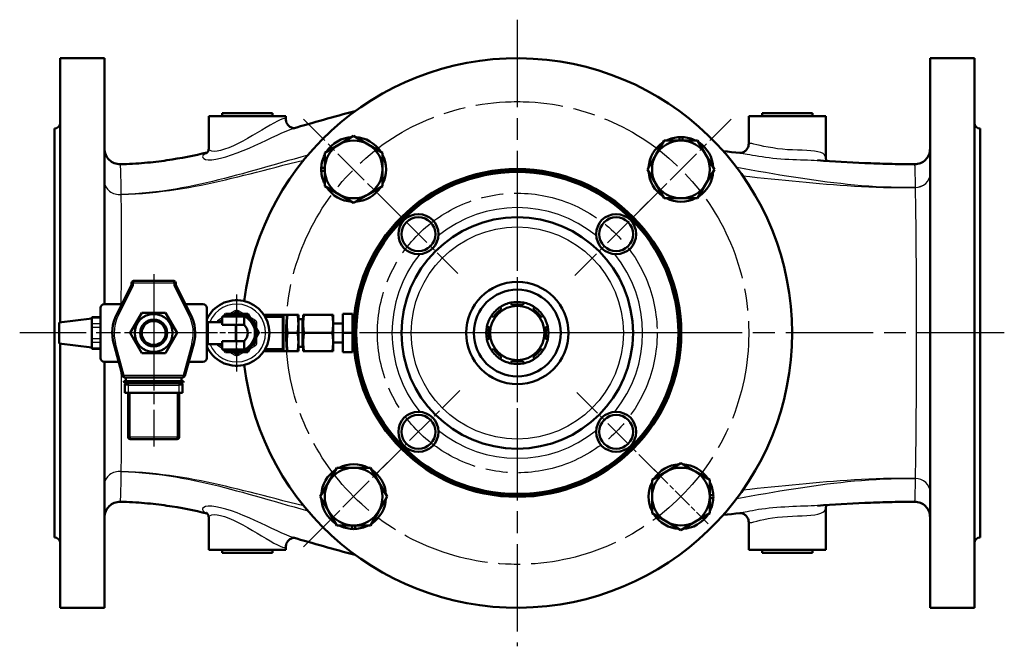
# Model space of a CAD drawing. Header units: millimetres. Extents: x 139 to 1392, y 477 to 1864.
# Tile 1 of 12: x 280 to 791, y 477 to 802. Entities that reach past the tile are written whole.
import ezdxf

# ---------------------------------------------------------------- set-up
doc = ezdxf.new("R2010")
doc.units = ezdxf.units.MM
doc.header["$LTSCALE"] = 8
doc.linetypes.add('CHAIN', pattern=[0.3543, 0.2362, -0.0295, 0.0591, -0.0295])
for name, color, linetype, lineweight in [('Gewinde(DIN)', 3, 'Continuous', 25), ('Mittellinie(DIN)', 4, 'CHAIN', 25), ('Mittelpunktmarkierung(DIN)', 4, 'CHAIN', 25), ('Sichtbare Kanten(DIN)', 7, 'Continuous', 50), ('Sichtbare tangentiale Kanten(DIN)', 3, 'Continuous', 25)]:
    doc.layers.add(name, color=color, linetype=linetype, lineweight=lineweight)

msp = doc.modelspace()

# ---------------------------------------------------------------- linework, layer by layer
at = {"layer": 'Gewinde(DIN)'}
msp.add_arc((349.94, 639.28), 7, 50, 320, dxfattribs=at)
at = {"layer": 'Mittellinie(DIN)', "linetype": 'CHAIN', "ltscale": 12.426625}
msp.add_line((349.94, 669.86), (349.94, 580.4), dxfattribs=at)
at = {"layer": 'Mittellinie(DIN)', "linetype": 'CHAIN', "ltscale": 23.990969}
for radius in [120, 72.5]:
    msp.add_circle((538.47, 639.28), radius, dxfattribs=at)
at = {"layer": 'Mittelpunktmarkierung(DIN)', "linetype": 'CHAIN', "ltscale": 23.990969}
for p, q in [((538.47, 801.78), (538.47, 476.78)), ((538.47, 719.28), (538.47, 559.28)), ((790.98, 639.28), (280.47, 639.28)), ((618.47, 639.28), (458.47, 639.28))]:
    msp.add_line(p, q, dxfattribs=at)
at = {"layer": 'Mittelpunktmarkierung(DIN)', "linetype": 'CHAIN', "ltscale": 10.223008}
for p, q in [((479.64, 698.11), (427.59, 750.15)), ((597.3, 698.11), (649.34, 750.15)), ((427.59, 528.4), (479.64, 580.44))]:
    msp.add_line(p, q, dxfattribs=at)
at = {"layer": 'Mittelpunktmarkierung(DIN)', "linetype": 'CHAIN', "ltscale": 8.000593}
for p, q in [((507.57, 670.18), (466.84, 710.91)), ((569.37, 608.38), (610.1, 567.65))]:
    msp.add_line(p, q, dxfattribs=at)
at = {"layer": 'Mittelpunktmarkierung(DIN)', "linetype": 'CHAIN', "ltscale": 8.445076}
for p, q in [((568.24, 669.05), (611.23, 712.04)), ((465.71, 566.51), (508.7, 609.51))]:
    msp.add_line(p, q, dxfattribs=at)
at = {"layer": 'Mittelpunktmarkierung(DIN)', "linetype": 'CHAIN', "ltscale": 8.283952}
for p, q in [((349.94, 669.1), (349.94, 609.46)), ((379.76, 639.28), (320.12, 639.28))]:
    msp.add_line(p, q, dxfattribs=at)
at = {"layer": 'Mittelpunktmarkierung(DIN)', "linetype": 'CHAIN', "ltscale": 5.555937}
for p, q in [((392.97, 659.28), (392.97, 619.28)), ((609.18, 568.57), (637.46, 540.28))]:
    msp.add_line(p, q, dxfattribs=at)
at = {"layer": 'Mittelpunktmarkierung(DIN)', "linetype": 'CHAIN', "ltscale": 6.350798}
msp.add_line((418.7, 639.28), (372.97, 639.28), dxfattribs=at)
at = {"layer": 'Sichtbare Kanten(DIN)'}
for p, q in [((301.47, 644.84), (301.47, 781.78)), ((301.47, 781.78), (324.47, 781.78)), ((324.47, 654.28), (324.47, 781.78)), ((752.47, 496.78), (752.47, 781.78)), ((752.47, 781.78), (775.47, 781.78)), ((775.47, 496.78), (775.47, 781.78)), ((378.47, 751.78), (418.47, 751.78)), ((378.47, 735.16), (378.47, 751.78)), ((385.47, 753.28), (411.47, 753.28)), ((385.47, 753.28), (385.47, 751.78)), ((411.47, 753.28), (411.47, 751.78)), ((418.47, 750.18), (418.47, 751.78)), ((658.47, 751.78), (698.47, 751.78)), ((658.47, 737.44), (658.47, 751.78)), ((665.47, 753.28), (691.47, 753.28)), ((665.47, 753.28), (665.47, 751.78)), ((691.47, 753.28), (691.47, 751.78)), ((698.47, 730.04), (698.47, 751.78)), ((298.47, 533.28), (298.47, 745.28)), ((446.12, 737.12), (453.62, 741.45)), ((453.62, 741.45), (461.12, 737.12)), ((622.52, 739.13), (622.52, 740.91)), ((624.12, 740.91), (624.12, 739.13)), ((778.47, 533.28), (778.47, 745.28)), ((438.62, 732.79), (446.12, 737.12)), ((461.12, 737.12), (468.62, 732.79)), ((610.33, 731.63), (614.66, 739.13)), ((614.66, 739.13), (623.32, 739.13)), ((623.32, 739.13), (631.98, 739.13)), ((631.98, 739.13), (636.31, 731.63)), ((438.62, 724.13), (438.62, 732.79)), ((468.62, 732.79), (468.62, 724.13)), ((606, 724.13), (610.33, 731.63)), ((636.31, 731.63), (640.64, 724.13)), ((436.83, 724.93), (438.62, 724.93)), ((438.62, 723.33), (436.83, 723.33)), ((438.62, 715.47), (438.62, 724.13)), ((468.62, 724.13), (468.62, 715.47)), ((610.33, 716.63), (606, 724.13)), ((640.64, 724.13), (636.31, 716.63)), ((446.12, 711.14), (438.62, 715.47)), ((468.62, 715.47), (461.12, 711.14)), ((614.66, 709.13), (610.33, 716.63)), ((636.31, 716.63), (631.98, 709.13)), ((453.62, 706.81), (446.12, 711.14)), ((461.12, 711.14), (453.62, 706.81)), ((623.32, 709.13), (614.66, 709.13)), ((631.98, 709.13), (623.32, 709.13)), ((338.42, 664.06), (330.77, 649.01)), ((338.52, 665.28), (338.52, 664.52)), ((360.36, 666.28), (339.52, 666.28)), ((361.36, 664.52), (361.36, 665.28)), ((369.11, 649.01), (361.47, 664.06)), ((324.44, 654.28), (333.45, 654.28)), ((366.44, 654.28), (375.44, 654.28)), ((535.47, 653.82), (535.22, 655.04)), ((541.72, 655.04), (541.47, 653.82)), ((322.44, 626.28), (322.44, 652.28)), ((337.82, 639.28), (343.88, 649.78)), ((343.88, 649.78), (356, 649.78)), ((356, 649.78), (362.07, 639.28)), ((377.44, 652.28), (377.44, 626.28)), ((387.22, 649.24), (386.38, 647.78)), ((387.49, 648.78), (386.91, 647.78)), ((398.72, 649.24), (387.22, 649.24)), ((392.97, 648.78), (387.49, 648.78)), ((391.22, 649.24), (392.47, 649.96)), ((398.46, 648.78), (392.97, 648.78)), ((393.47, 649.96), (394.72, 649.24)), ((401.2, 644.03), (398.46, 648.78)), ((404.47, 639.28), (398.72, 649.24)), ((407.07, 648.78), (416.97, 648.78)), ((416.97, 647.64), (416.97, 648.78)), ((418.97, 648.78), (417.54, 648.78)), ((419.36, 648.78), (418.97, 648.78)), ((418.97, 629.78), (418.97, 648.78)), ((418.97, 648.78), (418.97, 648.78)), ((419.36, 648.78), (424.57, 648.78)), ((424.97, 648.78), (424.57, 648.78)), ((424.97, 629.78), (424.97, 648.78)), ((424.97, 648.78), (424.97, 648.78)), ((427.47, 644.14), (427.47, 648.78)), ((427.86, 648.78), (427.47, 648.78)), ((442.57, 648.78), (427.86, 648.78)), ((442.97, 648.78), (442.57, 648.78)), ((442.97, 644.14), (442.97, 648.78)), ((447.97, 649.24), (452.97, 649.24)), ((447.97, 639.28), (447.97, 649.24)), ((452.97, 649.24), (452.97, 639.28)), ((454, 648.78), (452.97, 648.78)), ((529.62, 652.72), (530.3, 651.68)), ((546.63, 651.68), (547.32, 652.72)), ((300.94, 644.78), (317.94, 646.78)), ((300.94, 644.78), (300.94, 633.78)), ((317.94, 647.2), (317.94, 647.47)), ((317.94, 647.47), (322.44, 647.47)), ((317.94, 646.37), (317.94, 647.2)), ((317.94, 646.37), (317.94, 644.93)), ((317.94, 644.1), (317.94, 644.93)), ((317.94, 642.37), (317.94, 644.1)), ((377.97, 644.98), (377.44, 645.51)), ((377.97, 644.98), (377.97, 633.57)), ((377.97, 644.98), (385.47, 644.98)), ((383.97, 645.05), (385.22, 645.77)), ((385.47, 646.2), (384.77, 644.98)), ((385.47, 645.29), (385.3, 644.98)), ((385.47, 643.52), (385.47, 647.78)), ((392.97, 647.78), (385.47, 647.78)), ((385.47, 643.52), (392.5, 643.52)), ((392.5, 635.03), (392.5, 643.52)), ((392.97, 647.78), (396.79, 647.78)), ((396.79, 643.54), (396.79, 647.78)), ((400.72, 645.77), (401.97, 645.05)), ((403.94, 639.28), (401.2, 644.03)), ((402.47, 644.18), (402.47, 642.74)), ((407.77, 647.64), (416.97, 647.64)), ((416.97, 647.64), (416.97, 630.91)), ((427.16, 646.46), (424.97, 646.46)), ((427.16, 646.46), (427.47, 646.78)), ((427.16, 632.09), (427.16, 646.46)), ((427.47, 643.91), (427.47, 644.14)), ((427.47, 634.64), (427.47, 643.91)), ((447.97, 644.28), (442.97, 644.28)), ((442.97, 644.14), (442.97, 643.91)), ((442.97, 634.64), (442.97, 643.91)), ((526.06, 647.44), (525.02, 648.13)), ((551.92, 648.13), (550.87, 647.44)), ((317.94, 640.71), (317.94, 642.37)), ((317.94, 640.71), (317.94, 637.84)), ((343.88, 628.78), (337.82, 639.28)), ((362.07, 639.28), (356, 628.78)), ((398.72, 629.32), (404.47, 639.28)), ((401.2, 634.53), (403.94, 639.28)), ((419.36, 639.28), (424.57, 639.28)), ((442.57, 639.28), (427.86, 639.28)), ((452.97, 639.28), (447.97, 639.28)), ((447.97, 629.32), (447.97, 639.28)), ((452.97, 639.28), (452.97, 629.32)), ((522.7, 642.53), (523.92, 642.27)), ((553.01, 642.27), (554.24, 642.53)), ((300.94, 633.78), (317.94, 631.78)), ((301.47, 496.78), (301.47, 633.71)), ((317.94, 636.18), (317.94, 637.84)), ((317.94, 634.45), (317.94, 636.18)), ((317.94, 633.62), (317.94, 634.45)), ((317.94, 633.62), (317.94, 632.18)), ((329.2, 633.6), (333.74, 617.01)), ((366.14, 617.01), (370.68, 633.6)), ((377.97, 633.57), (377.44, 633.04)), ((377.97, 633.57), (385.47, 633.57)), ((385.22, 632.78), (383.97, 633.5)), ((384.77, 633.57), (385.47, 632.35)), ((385.3, 633.57), (385.47, 633.27)), ((392.5, 635.03), (385.47, 635.03)), ((385.47, 630.78), (385.47, 635.03)), ((396.79, 630.78), (396.79, 635.01)), ((398.46, 629.78), (401.2, 634.53)), ((401.97, 633.5), (400.72, 632.78)), ((402.47, 635.81), (402.47, 634.37)), ((427.47, 634.41), (427.47, 634.64)), ((427.47, 629.78), (427.47, 634.41)), ((442.97, 634.64), (442.97, 634.41)), ((442.97, 629.78), (442.97, 634.41)), ((447.97, 634.28), (442.97, 634.28)), ((523.92, 636.28), (522.7, 636.03)), ((554.24, 636.03), (553.01, 636.28)), ((317.94, 631.35), (317.94, 632.18)), ((317.94, 631.09), (317.94, 631.35)), ((317.94, 631.09), (322.44, 631.09)), ((356, 628.78), (343.88, 628.78)), ((392.97, 630.78), (385.47, 630.78)), ((386.38, 630.78), (387.22, 629.32)), ((386.91, 630.78), (387.49, 629.78)), ((387.22, 629.32), (398.72, 629.32)), ((387.49, 629.78), (392.97, 629.78)), ((392.47, 628.59), (391.22, 629.32)), ((392.97, 630.78), (396.79, 630.78)), ((392.97, 629.78), (398.46, 629.78)), ((394.72, 629.32), (393.47, 628.59)), ((407.07, 629.78), (416.97, 629.78)), ((407.77, 630.91), (416.97, 630.91)), ((416.97, 629.78), (416.97, 630.91)), ((418.97, 629.78), (417.54, 629.78)), ((418.97, 629.78), (419.36, 629.78)), ((418.97, 629.78), (418.97, 629.78)), ((419.36, 629.78), (424.57, 629.78)), ((424.57, 629.78), (424.97, 629.78)), ((427.16, 632.09), (424.97, 632.09)), ((424.97, 629.78), (424.97, 629.78)), ((427.16, 632.09), (427.47, 631.78)), ((427.47, 629.78), (427.86, 629.78)), ((442.57, 629.78), (427.86, 629.78)), ((442.57, 629.78), (442.97, 629.78)), ((447.97, 629.32), (452.97, 629.32)), ((454, 629.78), (452.97, 629.78)), ((525.02, 630.42), (526.06, 631.11)), ((550.87, 631.11), (551.92, 630.42)), ((331.75, 624.28), (324.44, 624.28)), ((324.47, 496.78), (324.47, 624.28)), ((375.44, 624.28), (368.13, 624.28)), ((530.3, 626.87), (529.62, 625.83)), ((535.22, 623.51), (535.47, 624.73)), ((541.47, 624.73), (541.72, 623.51)), ((547.32, 625.83), (546.63, 626.87)), ((334.44, 614.28), (335.44, 614.28)), ((334.71, 616.28), (365.18, 616.28)), ((335.44, 616.28), (335.44, 614.28)), ((335.44, 614.28), (364.44, 614.28)), ((335.44, 613.28), (364.44, 613.28)), ((364.44, 616.28), (364.44, 614.28)), ((364.44, 614.28), (365.44, 614.28)), ((334.94, 612.28), (334.94, 608.28)), ((336.94, 608.28), (334.94, 608.28)), ((336.69, 608.28), (336.69, 585.28)), ((362.94, 608.28), (336.94, 608.28)), ((364.94, 608.28), (362.94, 608.28)), ((363.19, 585.28), (363.19, 608.28)), ((364.94, 608.28), (364.94, 612.28)), ((337.69, 584.28), (362.19, 584.28)), ((440.62, 561.92), (444.96, 569.42)), ((444.96, 569.42), (453.62, 569.42)), ((453.62, 569.42), (462.28, 569.42)), ((462.28, 569.42), (466.61, 561.92)), ((608.32, 563.08), (615.82, 567.41)), ((615.82, 567.41), (623.32, 571.74)), ((623.32, 571.74), (630.82, 567.41)), ((630.82, 567.41), (638.32, 563.08)), ((436.29, 554.42), (440.62, 561.92)), ((466.61, 561.92), (470.94, 554.42)), ((608.32, 554.42), (608.32, 563.08)), ((638.32, 563.08), (638.32, 554.42)), ((440.62, 546.92), (436.29, 554.42)), ((470.94, 554.42), (466.61, 546.92)), ((608.32, 545.76), (608.32, 554.42)), ((638.32, 555.22), (640.1, 555.22)), ((638.32, 554.42), (638.32, 545.76)), ((640.1, 553.62), (638.32, 553.62)), ((444.96, 539.42), (440.62, 546.92)), ((466.61, 546.92), (462.28, 539.42)), ((698.47, 526.78), (698.47, 548.51)), ((378.47, 526.78), (378.47, 543.39)), ((615.82, 541.43), (608.32, 545.76)), ((623.32, 537.1), (615.82, 541.43)), ((630.82, 541.43), (623.32, 537.1)), ((638.32, 545.76), (630.82, 541.43)), ((453.62, 539.42), (444.96, 539.42)), ((452.82, 537.64), (452.82, 539.42)), ((462.28, 539.42), (453.62, 539.42)), ((454.42, 539.42), (454.42, 537.64)), ((658.47, 526.78), (658.47, 541.12)), ((378.47, 526.78), (418.47, 526.78)), ((385.47, 525.28), (385.47, 526.78)), ((411.47, 525.28), (411.47, 526.78)), ((418.47, 526.78), (418.47, 528.37)), ((658.47, 526.78), (698.47, 526.78)), ((665.47, 525.28), (665.47, 526.78)), ((691.47, 525.28), (691.47, 526.78)), ((411.47, 525.28), (385.47, 525.28)), ((691.47, 525.28), (665.47, 525.28)), ((301.47, 496.78), (324.47, 496.78)), ((752.47, 496.78), (775.47, 496.78))]:
    msp.add_line(p, q, dxfattribs=at)
at = {"layer": 'Sichtbare Kanten(DIN)', "flags": 128}
for points in [[(422.25, 745.34), (424.18, 745.91), (426.12, 746.48), (428.08, 747.05), (430.04, 747.62), (432.02, 748.19), (434.02, 748.77), (436.02, 749.34), (438.03, 749.91), (440.05, 750.47), (442.08, 751.04), (444.12, 751.6), (446.17, 752.16), (448.22, 752.71), (450.28, 753.26), (452.34, 753.8), (454.41, 754.34)], [(418.47, 750.18), (418.5, 749.68), (418.58, 749.16), (418.72, 748.66), (418.92, 748.17), (419.17, 747.7), (419.48, 747.27), (419.82, 746.88), (420.2, 746.53), (420.61, 746.23), (421.02, 745.99), (421.44, 745.8), (421.83, 745.67), (422.01, 745.62), (422.18, 745.59), (422.48, 745.54), (422.72, 745.53), (422.88, 745.52)], [(377.38, 732.56), (377.39, 732.57), (377.42, 732.59), (377.46, 732.63), (377.53, 732.69), (377.6, 732.76), (377.69, 732.87), (377.79, 732.99), (377.9, 733.15), (378, 733.32), (378.11, 733.52), (378.2, 733.75), (378.29, 734), (378.36, 734.27), (378.42, 734.56), (378.46, 734.86), (378.47, 735.16)], [(653.91, 732.65), (653.94, 732.65), (654.05, 732.65), (654.13, 732.66), (654.23, 732.66), (654.36, 732.68), (654.52, 732.7), (654.69, 732.73), (654.89, 732.77), (655.1, 732.83), (655.33, 732.91), (655.56, 733), (655.8, 733.11), (656.04, 733.24), (656.28, 733.39), (656.52, 733.55), (656.74, 733.73), (657.17, 734.14), (657.55, 734.6), (657.88, 735.12), (658.13, 735.67), (658.32, 736.25), (658.43, 736.84), (658.47, 737.44)], [(332.64, 726.82), (334.25, 726.86), (335.86, 726.91), (337.45, 726.98), (339.04, 727.06), (340.61, 727.15), (342.17, 727.25), (343.71, 727.37), (345.23, 727.49), (346.73, 727.63), (348.21, 727.77), (349.68, 727.93), (351.13, 728.09), (352.56, 728.27), (353.98, 728.45), (355.39, 728.64), (356.77, 728.84), (358.15, 729.04), (359.51, 729.25), (362.19, 729.7), (364.84, 730.17), (367.45, 730.66), (370.03, 731.18), (372.6, 731.73), (375.15, 732.29), (377.7, 732.88)], [(645.22, 733.67), (647.41, 733.41), (649.61, 733.15), (651.8, 732.9), (653.99, 732.65)], [(698.47, 730.04), (698.5, 729.64), (698.58, 729.24), (698.7, 728.87), (698.87, 728.54)], [(694.17, 728.87), (697.26, 728.65), (700.32, 728.44), (703.37, 728.24), (706.41, 728.06), (712.48, 727.72), (715.53, 727.57), (718.6, 727.43), (721.69, 727.3), (723.25, 727.24), (724.82, 727.19), (726.39, 727.14), (727.97, 727.09), (729.57, 727.04), (731.18, 727), (732.8, 726.96), (734.43, 726.92), (736.07, 726.89), (737.73, 726.86), (739.39, 726.84), (741.06, 726.82), (742.74, 726.8), (744.42, 726.79)], [(392.47, 649.96), (392.51, 649.98), (392.55, 650), (392.59, 650.01), (392.63, 650.03), (392.67, 650.04), (392.72, 650.06), (392.76, 650.07), (392.8, 650.08), (392.84, 650.08), (392.89, 650.09), (392.93, 650.09), (392.97, 650.09), (393.02, 650.09), (393.06, 650.09), (393.1, 650.08), (393.15, 650.08), (393.19, 650.07), (393.23, 650.06), (393.27, 650.04), (393.32, 650.03), (393.36, 650.01), (393.4, 650), (393.44, 649.98), (393.47, 649.96)], [(419.36, 639.28), (419.3, 639.72), (419.24, 640.16), (419.18, 640.58), (419.14, 640.99), (419.1, 641.39), (419.06, 641.78), (419.03, 642.17), (419.01, 642.54), (418.99, 642.92), (418.98, 643.29), (418.97, 643.66), (418.97, 644.03), (418.97, 644.39), (418.98, 644.76), (418.99, 645.13), (419.01, 645.51), (419.03, 645.89), (419.06, 646.27), (419.1, 646.66), (419.14, 647.06), (419.18, 647.47), (419.24, 647.89), (419.3, 648.33), (419.36, 648.78)], [(424.57, 648.78), (424.64, 648.33), (424.7, 647.89), (424.75, 647.47), (424.8, 647.06), (424.84, 646.66), (424.87, 646.27), (424.9, 645.89), (424.93, 645.51), (424.94, 645.13), (424.96, 644.76), (424.97, 644.39), (424.97, 644.03), (424.97, 643.66), (424.96, 643.29), (424.94, 642.92), (424.93, 642.54), (424.9, 642.17), (424.87, 641.78), (424.84, 641.39), (424.8, 640.99), (424.75, 640.58), (424.7, 640.16), (424.64, 639.72), (424.57, 639.28)], [(427.47, 644.14), (427.47, 644.33), (427.47, 644.51), (427.48, 644.7), (427.48, 644.89), (427.49, 645.07), (427.5, 645.26), (427.51, 645.44), (427.52, 645.63), (427.53, 645.82), (427.54, 646), (427.55, 646.19), (427.57, 646.38), (427.59, 646.57), (427.6, 646.76), (427.62, 646.95), (427.65, 647.15), (427.67, 647.34), (427.69, 647.54), (427.72, 647.74), (427.74, 647.94), (427.77, 648.15), (427.8, 648.35), (427.83, 648.56), (427.86, 648.78)], [(442.57, 648.78), (442.61, 648.56), (442.64, 648.35), (442.67, 648.15), (442.69, 647.94), (442.72, 647.74), (442.75, 647.54), (442.77, 647.34), (442.79, 647.15), (442.81, 646.95), (442.83, 646.76), (442.85, 646.57), (442.87, 646.38), (442.88, 646.19), (442.9, 646), (442.91, 645.82), (442.92, 645.63), (442.93, 645.44), (442.94, 645.26), (442.95, 645.07), (442.95, 644.89), (442.96, 644.7), (442.96, 644.51), (442.97, 644.33), (442.97, 644.14)], [(383.87, 644.98), (383.87, 644.98), (383.88, 644.98), (383.88, 644.99), (383.88, 644.99), (383.89, 644.99), (383.89, 645), (383.9, 645), (383.9, 645), (383.91, 645.01), (383.91, 645.01), (383.91, 645.01), (383.92, 645.02), (383.92, 645.02), (383.93, 645.02), (383.93, 645.02), (383.94, 645.03), (383.94, 645.03), (383.95, 645.03), (383.95, 645.04), (383.96, 645.04), (383.96, 645.04), (383.96, 645.04), (383.97, 645.05), (383.97, 645.05)], [(396.79, 643.54), (396.78, 643.54), (396.76, 643.54), (396.72, 643.54), (396.66, 643.54), (396.58, 643.54), (396.5, 643.54), (396.39, 643.55), (396.27, 643.55), (396.14, 643.55), (395.99, 643.55), (395.83, 643.55), (395.67, 643.55), (395.49, 643.55), (395.3, 643.55), (395.1, 643.55), (394.89, 643.55), (394.66, 643.55), (394.43, 643.55), (394.19, 643.55), (393.95, 643.55), (393.71, 643.55), (393.46, 643.55), (393.22, 643.55), (392.97, 643.55)], [(401.97, 645.05), (402.01, 645.03), (402.05, 645), (402.08, 644.98), (402.12, 644.95), (402.15, 644.92), (402.18, 644.89), (402.21, 644.86), (402.24, 644.82), (402.27, 644.79), (402.29, 644.76), (402.32, 644.72), (402.34, 644.68), (402.36, 644.65), (402.38, 644.61), (402.4, 644.57), (402.41, 644.53), (402.43, 644.49), (402.44, 644.44), (402.45, 644.4), (402.46, 644.36), (402.47, 644.31), (402.47, 644.27), (402.47, 644.23), (402.47, 644.18)], [(427.86, 639.28), (427.83, 639.49), (427.8, 639.7), (427.77, 639.9), (427.74, 640.11), (427.72, 640.31), (427.69, 640.51), (427.67, 640.71), (427.65, 640.9), (427.62, 641.1), (427.6, 641.29), (427.59, 641.48), (427.57, 641.67), (427.55, 641.86), (427.54, 642.05), (427.53, 642.24), (427.52, 642.42), (427.51, 642.61), (427.5, 642.8), (427.49, 642.98), (427.48, 643.17), (427.48, 643.35), (427.47, 643.54), (427.47, 643.72), (427.47, 643.91)], [(442.97, 643.91), (442.97, 643.72), (442.96, 643.54), (442.96, 643.35), (442.95, 643.17), (442.95, 642.98), (442.94, 642.8), (442.93, 642.61), (442.92, 642.42), (442.91, 642.24), (442.9, 642.05), (442.88, 641.86), (442.87, 641.67), (442.85, 641.48), (442.83, 641.29), (442.81, 641.1), (442.79, 640.9), (442.77, 640.71), (442.75, 640.51), (442.72, 640.31), (442.69, 640.11), (442.67, 639.9), (442.64, 639.7), (442.61, 639.49), (442.57, 639.28)], [(419.36, 629.78), (419.3, 630.22), (419.24, 630.66), (419.18, 631.08), (419.14, 631.49), (419.1, 631.89), (419.06, 632.28), (419.03, 632.67), (419.01, 633.04), (418.99, 633.42), (418.98, 633.79), (418.97, 634.16), (418.97, 634.53), (418.97, 634.89), (418.98, 635.26), (418.99, 635.63), (419.01, 636.01), (419.03, 636.39), (419.06, 636.77), (419.1, 637.16), (419.14, 637.56), (419.18, 637.97), (419.24, 638.39), (419.3, 638.83), (419.36, 639.28)], [(424.57, 639.28), (424.64, 638.83), (424.7, 638.39), (424.75, 637.97), (424.8, 637.56), (424.84, 637.16), (424.87, 636.77), (424.9, 636.39), (424.93, 636.01), (424.94, 635.63), (424.96, 635.26), (424.97, 634.89), (424.97, 634.53), (424.97, 634.16), (424.96, 633.79), (424.94, 633.42), (424.93, 633.04), (424.9, 632.67), (424.87, 632.28), (424.84, 631.89), (424.8, 631.49), (424.75, 631.08), (424.7, 630.66), (424.64, 630.22), (424.57, 629.78)], [(427.47, 634.64), (427.47, 634.83), (427.47, 635.01), (427.48, 635.2), (427.48, 635.39), (427.49, 635.57), (427.5, 635.76), (427.51, 635.94), (427.52, 636.13), (427.53, 636.32), (427.54, 636.5), (427.55, 636.69), (427.57, 636.88), (427.59, 637.07), (427.6, 637.26), (427.62, 637.45), (427.65, 637.65), (427.67, 637.84), (427.69, 638.04), (427.72, 638.24), (427.74, 638.44), (427.77, 638.65), (427.8, 638.85), (427.83, 639.06), (427.86, 639.28)], [(442.57, 639.28), (442.61, 639.06), (442.64, 638.85), (442.67, 638.65), (442.69, 638.44), (442.72, 638.24), (442.75, 638.04), (442.77, 637.84), (442.79, 637.65), (442.81, 637.45), (442.83, 637.26), (442.85, 637.07), (442.87, 636.88), (442.88, 636.69), (442.9, 636.5), (442.91, 636.32), (442.92, 636.13), (442.93, 635.94), (442.94, 635.76), (442.95, 635.57), (442.95, 635.39), (442.96, 635.2), (442.96, 635.01), (442.97, 634.83), (442.97, 634.64)], [(383.97, 633.5), (383.97, 633.51), (383.96, 633.51), (383.96, 633.51), (383.96, 633.51), (383.95, 633.52), (383.95, 633.52), (383.94, 633.52), (383.94, 633.52), (383.93, 633.53), (383.93, 633.53), (383.92, 633.53), (383.92, 633.54), (383.91, 633.54), (383.91, 633.54), (383.91, 633.55), (383.9, 633.55), (383.9, 633.55), (383.89, 633.55), (383.89, 633.56), (383.88, 633.56), (383.88, 633.56), (383.88, 633.57), (383.87, 633.57), (383.87, 633.57)], [(392.97, 635), (393.22, 635), (393.46, 635), (393.71, 635), (393.95, 635), (394.19, 635), (394.43, 635), (394.66, 635), (394.89, 635), (395.1, 635), (395.3, 635), (395.49, 635), (395.67, 635), (395.83, 635), (395.99, 635.01), (396.14, 635.01), (396.27, 635.01), (396.39, 635.01), (396.5, 635.01), (396.58, 635.01), (396.66, 635.01), (396.72, 635.01), (396.76, 635.01), (396.78, 635.01), (396.79, 635.01)], [(402.47, 634.37), (402.47, 634.33), (402.47, 634.28), (402.47, 634.24), (402.46, 634.19), (402.45, 634.15), (402.44, 634.11), (402.43, 634.07), (402.41, 634.03), (402.4, 633.98), (402.38, 633.94), (402.36, 633.91), (402.34, 633.87), (402.32, 633.83), (402.29, 633.8), (402.27, 633.76), (402.24, 633.73), (402.21, 633.69), (402.18, 633.66), (402.15, 633.63), (402.12, 633.6), (402.08, 633.58), (402.05, 633.55), (402.01, 633.52), (401.97, 633.5)], [(427.86, 629.78), (427.83, 629.99), (427.8, 630.2), (427.77, 630.4), (427.74, 630.61), (427.72, 630.81), (427.69, 631.01), (427.67, 631.21), (427.65, 631.4), (427.62, 631.6), (427.6, 631.79), (427.59, 631.98), (427.57, 632.17), (427.55, 632.36), (427.54, 632.55), (427.53, 632.74), (427.52, 632.92), (427.51, 633.11), (427.5, 633.3), (427.49, 633.48), (427.48, 633.67), (427.48, 633.85), (427.47, 634.04), (427.47, 634.22), (427.47, 634.41)], [(442.97, 634.41), (442.97, 634.22), (442.96, 634.04), (442.96, 633.85), (442.95, 633.67), (442.95, 633.48), (442.94, 633.3), (442.93, 633.11), (442.92, 632.92), (442.91, 632.74), (442.9, 632.55), (442.88, 632.36), (442.87, 632.17), (442.85, 631.98), (442.83, 631.79), (442.81, 631.6), (442.79, 631.4), (442.77, 631.21), (442.75, 631.01), (442.72, 630.81), (442.69, 630.61), (442.67, 630.4), (442.64, 630.2), (442.61, 629.99), (442.57, 629.78)], [(393.47, 628.59), (393.44, 628.57), (393.4, 628.55), (393.36, 628.54), (393.32, 628.52), (393.27, 628.51), (393.23, 628.5), (393.19, 628.48), (393.15, 628.48), (393.1, 628.47), (393.06, 628.46), (393.02, 628.46), (392.97, 628.46), (392.93, 628.46), (392.89, 628.46), (392.84, 628.47), (392.8, 628.48), (392.76, 628.48), (392.72, 628.5), (392.67, 628.51), (392.63, 628.52), (392.59, 628.54), (392.55, 628.55), (392.51, 628.57), (392.47, 628.59)], [(377.71, 545.67), (375.15, 546.26), (372.6, 546.83), (370.03, 547.37), (367.45, 547.89), (364.84, 548.39), (362.19, 548.86), (359.51, 549.3), (358.15, 549.51), (356.78, 549.72), (355.39, 549.91), (353.99, 550.1), (352.57, 550.28), (351.13, 550.46), (349.68, 550.62), (348.22, 550.78), (346.74, 550.92), (345.24, 551.06), (343.71, 551.18), (342.17, 551.3), (340.61, 551.4), (339.04, 551.49), (337.45, 551.57), (335.86, 551.64), (334.25, 551.69), (332.64, 551.73)], [(744.42, 551.76), (742.74, 551.75), (741.06, 551.73), (739.39, 551.71), (737.73, 551.69), (736.07, 551.66), (734.43, 551.63), (732.79, 551.59), (731.17, 551.55), (729.56, 551.51), (727.97, 551.46), (726.38, 551.41), (724.81, 551.36), (723.24, 551.31), (721.68, 551.25), (718.59, 551.12), (715.52, 550.98), (712.47, 550.83), (706.4, 550.49), (703.37, 550.31), (700.32, 550.11), (697.26, 549.9), (694.17, 549.68)], [(698.87, 550.01), (698.7, 549.69), (698.58, 549.31), (698.5, 548.91), (698.47, 548.51)], [(378.47, 543.39), (378.46, 543.7), (378.42, 543.99), (378.36, 544.28), (378.29, 544.55), (378.2, 544.8), (378.1, 545.03), (378, 545.23), (377.89, 545.41), (377.79, 545.56), (377.69, 545.69), (377.6, 545.79), (377.53, 545.87), (377.46, 545.92), (377.42, 545.96), (377.39, 545.98), (377.38, 545.99)], [(653.99, 545.9), (651.8, 545.66), (649.61, 545.4), (647.42, 545.15), (645.22, 544.89)], [(658.47, 541.12), (658.43, 541.71), (658.32, 542.3), (658.13, 542.88), (657.88, 543.43), (657.56, 543.95), (657.18, 544.41), (656.75, 544.82), (656.52, 545), (656.28, 545.16), (656.04, 545.31), (655.8, 545.44), (655.56, 545.55), (655.33, 545.64), (655.1, 545.72), (654.89, 545.78), (654.69, 545.82), (654.52, 545.86), (654.36, 545.88), (654.23, 545.89), (654.13, 545.9), (654.05, 545.9), (653.98, 545.9), (653.94, 545.9), (653.91, 545.9)], [(422.88, 533.03), (422.72, 533.03), (422.48, 533.01), (422.34, 532.99), (422.19, 532.96), (421.83, 532.88), (421.44, 532.75), (421.03, 532.56), (420.61, 532.32), (420.2, 532.03), (419.82, 531.68), (419.48, 531.29), (419.18, 530.85), (418.92, 530.39), (418.72, 529.89), (418.58, 529.39), (418.5, 528.88), (418.47, 528.37)], [(454.41, 524.21), (452.34, 524.75), (450.28, 525.29), (448.22, 525.84), (446.17, 526.39), (444.12, 526.95), (442.08, 527.51), (440.05, 528.08), (438.03, 528.65), (436.02, 529.22), (434.01, 529.79), (432.02, 530.36), (430.04, 530.93), (428.07, 531.5), (426.12, 532.08), (424.18, 532.65), (422.25, 533.21)]]:
    msp.add_lwpolyline(points, dxfattribs=at)
at = {"layer": 'Sichtbare Kanten(DIN)'}
for centre, radius in [((538.47, 639.28), 85), ((538.47, 639.28), 84.5), ((538.47, 639.28), 83.5), ((487.2, 690.54), 10.4), ((589.73, 690.54), 10.4), ((487.2, 690.54), 8.8), ((538.47, 639.28), 60), ((589.73, 690.54), 8.8), ((538.47, 639.28), 26.5), ((538.47, 639.28), 22.5), ((349.94, 639.28), 9.82), ((538.47, 639.28), 14.1), ((349.94, 639.28), 7), ((349.94, 639.28), 6.19), ((487.2, 588.01), 10.4), ((589.73, 588.01), 10.4), ((487.2, 588.01), 8.8), ((589.73, 588.01), 8.8)]:
    msp.add_circle(centre, radius, dxfattribs=at)
for centre, radius, start, end in [((538.47, 639.28), 142.5, 186.6626, 173.3374), ((298.47, 748.28), 3, 270, 0), ((778.47, 748.28), 3, 180, 270), ((453.62, 724.13), 16.8, 93.2345, 146.7655), ((453.62, 724.13), 16.8, 33.2345, 86.7655), ((623.32, 724.13), 16.8, 92.7294, 116.7655), ((623.32, 724.13), 16.8, 87.2706, 92.7294), ((623.32, 724.13), 16.8, 63.2345, 87.2706), ((453.62, 724.13), 15, 120, 180), ((453.62, 724.13), 15, 60, 120), ((453.62, 724.13), 15, 0, 60), ((623.32, 724.13), 16.8, 123.2345, 176.7655), ((623.32, 724.13), 15, 90, 150), ((623.32, 724.13), 15, 30, 90), ((623.32, 724.13), 16.8, 3.2345, 56.7655), ((332.47, 734.82), 8, 180, 271.2024), ((453.62, 724.13), 16.8, 153.2345, 177.2706), ((453.62, 724.13), 16.8, 333.2345, 26.7655), ((623.32, 724.13), 15, 150, 210), ((623.32, 724.13), 15, 330, 30), ((744.47, 734.79), 8, 269.6541, 0), ((453.62, 724.13), 16.8, 177.2706, 182.7294), ((453.62, 724.13), 16.8, 182.7294, 206.7655), ((453.62, 724.13), 15, 180, 240), ((453.62, 724.13), 15, 300, 0), ((623.32, 724.13), 16.8, 183.2345, 236.7655), ((623.32, 724.13), 16.8, 303.2345, 356.7655), ((453.62, 724.13), 16.8, 213.2345, 266.7655), ((453.62, 724.13), 16.8, 273.2345, 326.7655), ((623.32, 724.13), 15, 210, 270), ((623.32, 724.13), 15, 270, 330), ((453.62, 724.13), 15, 240, 300), ((623.32, 724.13), 16.8, 243.2345, 296.7655), ((337.52, 664.52), 1, 333.0808, 0), ((339.52, 665.28), 1, 90, 180), ((360.36, 665.28), 1, 0, 90), ((362.36, 664.52), 1, 180, 206.9192), ((324.44, 652.28), 2, 90, 180), ((375.44, 652.28), 2, 0, 90), ((392.97, 639.28), 17, 203.9917, 156.0083), ((538.47, 639.28), 16.1, 101.6459, 123.3541), ((538.47, 639.28), 16.1, 78.3541, 101.6459), ((538.47, 639.28), 14.85, 78.3541, 101.6459), ((538.47, 639.28), 16.1, 56.6459, 78.3541), ((349.94, 639.28), 21.5, 153.0808, 195.2936), ((349.94, 639.28), 21.5, 344.7064, 26.9192), ((392.97, 639.28), 9.5, 90, 116.5254), ((392.97, 639.28), 9.5, 30, 90), ((417.54, 648.21), 0.57, 90, 172), ((538.47, 639.28), 16.1, 123.3541, 146.6459), ((538.47, 639.28), 14.85, 123.3541, 146.6459), ((538.47, 639.28), 14.85, 33.3541, 56.6459), ((538.47, 639.28), 16.1, 33.3541, 56.6459), ((392.97, 639.28), 9.5, 142.1364, 143.1113), ((392.97, 639.28), 4.27, 90, 96.4212), ((392.97, 639.28), 5, 58.6794, 58.6898), ((392.97, 639.28), 5.72, 311.8101, 48.1899), ((392.97, 639.28), 9.5, 330, 30), ((538.47, 639.28), 16.1, 146.6459, 168.3541), ((538.47, 639.28), 16.1, 11.6459, 33.3541), ((538.47, 639.28), 16.1, 168.3541, 191.6459), ((538.47, 639.28), 14.85, 168.3541, 191.6459), ((538.47, 639.28), 14.85, 348.3541, 11.6459), ((538.47, 639.28), 16.1, 348.3541, 11.6459), ((392.97, 639.28), 9.5, 216.8887, 217.8636), ((392.97, 639.28), 4.27, 263.5788, 270), ((392.97, 639.28), 9.5, 270, 330), ((392.97, 639.28), 5, 301.3102, 301.3206), ((538.47, 639.28), 16.1, 191.6459, 213.3541), ((538.47, 639.28), 16.1, 326.6459, 348.3541), ((392.97, 639.28), 9.5, 243.4746, 270), ((417.54, 630.35), 0.57, 188, 270), ((538.47, 639.28), 16.1, 213.3541, 236.6459), ((538.47, 639.28), 14.85, 213.3541, 236.6459), ((538.47, 639.28), 14.85, 303.3541, 326.6459), ((538.47, 639.28), 16.1, 303.3541, 326.6459), ((324.44, 626.28), 2, 180, 270), ((375.44, 626.28), 2, 270, 0), ((538.47, 639.28), 16.1, 236.6459, 258.3541), ((538.47, 639.28), 16.1, 258.3541, 281.6459), ((538.47, 639.28), 14.85, 258.3541, 281.6459), ((538.47, 639.28), 16.1, 281.6459, 303.3541), ((334.71, 617.28), 1, 195.2936, 270), ((335.44, 614.28), 1, 180, 270), ((335.94, 612.28), 1, 90, 180), ((363.94, 612.28), 1, 0, 90), ((364.44, 614.28), 1, 270, 0), ((365.18, 617.28), 1, 270, 344.7064), ((337.69, 585.28), 1, 180, 270), ((362.19, 585.28), 1, 270, 0), ((453.62, 554.42), 16.8, 123.2345, 176.7655), ((453.62, 554.42), 15, 90, 150), ((453.62, 554.42), 16.8, 63.2345, 116.7655), ((453.62, 554.42), 15, 30, 90), ((453.62, 554.42), 16.8, 3.2345, 56.7655), ((623.32, 554.42), 15, 120, 180), ((623.32, 554.42), 16.8, 93.2345, 146.7655), ((623.32, 554.42), 15, 60, 120), ((623.32, 554.42), 16.8, 33.2345, 86.7655), ((623.32, 554.42), 15, 0, 60), ((453.62, 554.42), 15, 150, 210), ((453.62, 554.42), 15, 330, 30), ((623.32, 554.42), 16.8, 153.2345, 206.7655), ((623.32, 554.42), 16.8, 2.7294, 26.7655), ((332.47, 543.73), 8, 88.7976, 180), ((453.62, 554.42), 16.8, 183.2345, 236.7655), ((453.62, 554.42), 16.8, 303.2345, 356.7655), ((623.32, 554.42), 15, 180, 240), ((623.32, 554.42), 15, 300, 0), ((623.32, 554.42), 16.8, 333.2345, 357.2706), ((623.32, 554.42), 16.8, 357.2706, 2.7294), ((744.47, 543.76), 8, 0, 90.3459), ((453.62, 554.42), 15, 210, 270), ((453.62, 554.42), 15, 270, 330), ((623.32, 554.42), 16.8, 213.2345, 266.7655), ((623.32, 554.42), 15, 240, 300), ((623.32, 554.42), 16.8, 273.2345, 326.7655), ((453.62, 554.42), 16.8, 243.2345, 267.2706), ((453.62, 554.42), 16.8, 267.2706, 272.7294), ((453.62, 554.42), 16.8, 272.7294, 296.7655), ((298.47, 530.28), 3, 0, 90), ((778.47, 530.28), 3, 90, 180)]:
    msp.add_arc(centre, radius, start, end, dxfattribs=at)
at = {"layer": 'Sichtbare tangentiale Kanten(DIN)'}
for p, q in [((744.76, 714.73), (744.76, 714.73)), ((333.16, 711.13), (333.16, 711.13)), ((338.42, 664.06), (339.31, 663.61)), ((339.52, 665.28), (338.52, 665.28)), ((339.52, 664.52), (338.52, 664.52)), ((339.52, 666.28), (339.52, 665.28)), ((339.52, 664.52), (339.52, 665.28)), ((339.52, 665.28), (360.36, 665.28)), ((360.36, 665.28), (360.36, 666.28)), ((360.36, 665.28), (360.36, 664.52)), ((361.36, 665.28), (360.36, 665.28)), ((361.36, 664.52), (360.36, 664.52)), ((360.58, 663.61), (361.47, 664.06)), ((331.66, 648.56), (339.31, 663.61)), ((360.58, 663.61), (368.22, 648.56)), ((330.77, 649.01), (331.66, 648.56)), ((368.22, 648.56), (369.11, 649.01)), ((391.97, 650.82), (389.22, 649.24)), ((391.97, 650.82), (392.47, 649.96)), ((393.97, 650.82), (393.47, 649.96)), ((396.72, 649.24), (393.97, 650.82)), ((417.54, 629.78), (417.54, 648.78)), ((317.94, 647.2), (322.44, 647.2)), ((322.44, 644.1), (317.94, 644.1)), ((385.47, 647.07), (383.47, 645.92)), ((383.47, 645.92), (383.97, 645.05)), ((392.97, 643.55), (392.97, 647.78)), ((402.47, 645.92), (399.72, 647.5)), ((402.47, 645.92), (401.97, 645.05)), ((403.47, 644.18), (402.47, 644.18)), ((403.47, 641.01), (403.47, 644.18)), ((317.94, 642.37), (322.44, 642.37)), ((322.44, 636.18), (317.94, 636.18)), ((317.94, 634.45), (322.44, 634.45)), ((330.17, 633.87), (329.2, 633.6)), ((334.71, 617.28), (330.17, 633.87)), ((369.72, 633.87), (365.18, 617.28)), ((369.72, 633.87), (370.68, 633.6)), ((383.97, 633.5), (383.47, 632.64)), ((392.97, 630.78), (392.97, 635)), ((401.97, 633.5), (402.47, 632.64)), ((402.47, 634.37), (403.47, 634.37)), ((403.47, 634.37), (403.47, 637.54)), ((322.44, 631.35), (317.94, 631.35)), ((383.47, 632.64), (385.47, 631.48)), ((389.22, 629.32), (391.97, 627.73)), ((392.47, 628.59), (391.97, 627.73)), ((393.47, 628.59), (393.97, 627.73)), ((393.97, 627.73), (396.72, 629.32)), ((399.72, 631.05), (402.47, 632.64)), ((333.74, 617.01), (334.71, 617.28)), ((334.71, 617.28), (334.71, 616.28)), ((365.18, 617.28), (334.71, 617.28)), ((335.44, 613.28), (335.44, 614.28)), ((336.94, 612.28), (336.94, 613.28)), ((362.94, 613.28), (362.94, 612.28)), ((364.44, 614.28), (364.44, 613.28)), ((365.18, 617.28), (366.14, 617.01)), ((365.18, 616.28), (365.18, 617.28)), ((336.94, 612.28), (334.94, 612.28)), ((336.94, 608.28), (336.94, 612.28)), ((336.94, 612.28), (362.94, 612.28)), ((337.69, 585.28), (337.69, 608.28)), ((362.19, 608.28), (362.19, 585.28)), ((364.94, 612.28), (362.94, 612.28)), ((362.94, 612.28), (362.94, 608.28)), ((336.69, 585.28), (337.69, 585.28)), ((337.69, 585.28), (337.69, 584.28)), ((362.19, 585.28), (337.69, 585.28)), ((362.19, 584.28), (362.19, 585.28)), ((362.19, 585.28), (363.19, 585.28)), ((333.16, 567.42), (333.16, 567.42)), ((744.76, 563.83), (744.76, 563.82))]:
    msp.add_line(p, q, dxfattribs=at)
at = {"layer": 'Sichtbare tangentiale Kanten(DIN)', "flags": 128}
for points in [[(418.38, 750.11), (418.22, 750.41), (417.71, 750.48), (416.83, 750.29), (415.6, 749.82), (414.08, 749.11), (412.32, 748.19), (410.35, 747.1), (408.21, 745.86), (405.94, 744.53), (403.56, 743.12), (401.13, 741.67), (398.67, 740.23), (396.18, 738.85), (393.69, 737.57), (391.25, 736.4), (388.91, 735.39), (386.69, 734.56), (384.66, 733.94), (382.85, 733.55), (381.31, 733.42), (380.08, 733.58), (379.2, 733.96), (378.68, 734.48), (378.52, 735.09)], [(377.59, 732.68), (376.41, 732.07), (375.64, 731.44), (375.3, 730.81), (375.38, 730.23), (375.89, 729.73), (376.85, 729.34), (378.25, 729.11), (380.06, 729.14), (382.21, 729.43), (384.66, 729.96), (387.34, 730.7), (390.21, 731.62), (393.21, 732.69), (396.28, 733.9), (399.37, 735.2), (402.43, 736.58), (405.44, 737.99), (408.39, 739.37), (411.23, 740.7), (413.92, 741.93), (416.42, 743.05), (418.67, 744.01), (420.63, 744.79), (422.25, 745.34)], [(698.46, 730.03), (698.31, 730.9), (697.82, 731.68), (696.98, 732.32), (695.82, 732.83), (694.36, 733.22), (692.63, 733.52), (690.68, 733.74), (688.52, 733.9), (686.19, 734.02), (683.73, 734.12), (681.16, 734.21), (678.54, 734.34), (675.92, 734.56), (673.36, 734.87), (670.89, 735.23), (668.54, 735.63), (666.36, 736.06), (664.38, 736.47), (662.64, 736.87), (661.17, 737.22), (660.01, 737.48), (659.21, 737.57), (658.75, 737.5), (658.61, 737.27)], [(429.85, 731.51), (426.27, 730.51), (422.73, 729.51), (419.24, 728.51), (415.8, 727.52), (412.4, 726.55), (409.05, 725.58), (405.75, 724.63), (402.48, 723.7), (399.25, 722.8), (396.05, 721.91), (392.89, 721.05), (389.76, 720.22), (386.65, 719.41), (383.56, 718.64), (380.47, 717.88), (377.34, 717.15), (374.18, 716.44), (370.99, 715.76), (367.76, 715.11), (364.49, 714.5), (361.18, 713.92), (357.83, 713.39), (354.44, 712.9), (351, 712.47), (347.52, 712.08), (343.99, 711.75), (340.43, 711.49), (336.82, 711.28), (333.16, 711.13)], [(654.04, 732.6), (654.71, 732.53), (655.54, 732.4), (656.55, 732.21), (657.71, 732), (659.01, 731.77), (660.44, 731.52), (661.99, 731.26), (663.64, 731), (665.38, 730.74), (667.21, 730.49), (669.1, 730.24), (671.05, 730.01), (673.05, 729.8), (675.08, 729.62), (677.13, 729.47), (679.19, 729.35), (681.25, 729.27), (683.27, 729.2), (685.25, 729.14), (687.16, 729.08), (689, 729.01), (690.77, 728.92), (692.45, 728.83), (694.03, 728.72)], [(333.16, 711.13), (333.14, 712.37), (333.12, 713.56), (333.09, 714.71), (333.07, 715.8), (333.05, 716.85), (333.03, 717.85), (333.01, 718.8), (332.98, 719.7), (332.96, 720.55), (332.94, 721.35), (332.92, 722.09), (332.9, 722.79), (332.88, 723.43), (332.85, 724.01), (332.83, 724.55), (332.81, 725.02), (332.79, 725.44), (332.77, 725.81), (332.75, 726.12), (332.72, 726.37), (332.7, 726.57), (332.68, 726.71), (332.66, 726.79), (332.64, 726.82)], [(333.16, 711.13), (336.87, 711.27), (340.54, 711.46), (344.15, 711.71), (347.71, 712.02), (351.23, 712.37), (354.7, 712.78), (358.12, 713.23), (361.49, 713.72), (364.82, 714.25), (368.11, 714.81), (371.37, 715.41), (374.58, 716.03), (377.77, 716.68), (380.92, 717.35), (384.04, 718.04), (387.17, 718.76), (390.33, 719.5), (393.51, 720.27), (396.73, 721.06), (399.99, 721.88), (403.29, 722.72), (406.64, 723.57), (410.03, 724.45), (413.47, 725.34), (416.96, 726.24), (420.51, 727.15), (424.11, 728.07), (427.76, 728.99)], [(744.78, 714.73), (740.51, 714.71), (736.35, 714.74), (732.3, 714.83), (728.34, 714.98), (724.49, 715.17), (720.72, 715.41), (717.01, 715.69), (713.36, 716.01), (709.75, 716.37), (706.19, 716.75), (702.65, 717.16), (699.14, 717.59), (695.66, 718.04), (692.19, 718.52), (688.73, 719.01), (685.23, 719.53), (681.69, 720.07), (678.13, 720.63), (674.52, 721.22), (670.89, 721.82), (667.22, 722.44), (663.52, 723.08), (659.79, 723.74), (656.03, 724.4), (652.24, 725.08)], [(744.42, 726.7), (744.44, 726.68), (744.45, 726.61), (744.47, 726.51), (744.48, 726.36), (744.5, 726.17), (744.51, 725.93), (744.53, 725.66), (744.54, 725.34), (744.56, 724.99), (744.57, 724.59), (744.59, 724.15), (744.6, 723.67), (744.62, 723.14), (744.63, 722.58), (744.65, 721.98), (744.66, 721.33), (744.67, 720.65), (744.69, 719.92), (744.7, 719.15), (744.71, 718.34), (744.73, 717.51), (744.74, 716.65), (744.75, 715.74), (744.76, 714.73)], [(655.36, 720.78), (659.09, 720.38), (662.81, 719.99), (666.5, 719.6), (670.18, 719.22), (673.84, 718.84), (677.47, 718.47), (681.07, 718.12), (684.65, 717.77), (688.19, 717.44), (691.71, 717.11), (695.23, 716.81), (698.78, 716.51), (702.35, 716.22), (705.95, 715.96), (709.58, 715.71), (713.25, 715.48), (716.96, 715.27), (720.72, 715.09), (724.53, 714.94), (728.4, 714.82), (732.36, 714.74), (736.41, 714.69), (740.55, 714.68), (744.78, 714.73)], [(744.76, 714.73), (744.8, 712.61), (744.84, 710.32), (744.88, 707.88), (744.92, 705.29), (744.95, 702.56), (744.99, 699.69), (745.03, 696.7), (745.06, 693.59), (745.1, 690.36), (745.13, 687.02), (745.16, 683.59), (745.19, 680.05), (745.21, 676.44), (745.24, 672.74), (745.26, 668.96), (745.28, 665.12), (745.3, 661.23), (745.31, 657.3), (745.32, 653.33), (745.33, 649.33), (745.33, 645.3), (745.34, 641.27), (745.34, 637.23), (745.33, 633.2), (745.33, 629.17), (745.32, 625.17), (745.31, 621.2), (745.3, 617.26), (745.28, 613.37), (745.26, 609.54), (745.24, 605.77), (745.21, 602.08), (745.18, 598.46), (745.16, 594.93), (745.13, 591.49), (745.09, 588.15), (745.06, 584.92), (745.03, 581.8), (744.99, 578.81), (744.95, 575.95), (744.92, 573.22), (744.88, 570.64), (744.84, 568.21), (744.8, 565.94), (744.76, 563.83)], [(333.16, 654.27), (333.17, 657.09), (333.17, 659.9), (333.18, 662.69), (333.18, 665.45), (333.18, 668.18), (333.19, 670.88), (333.19, 673.55), (333.19, 676.19), (333.2, 678.78), (333.2, 681.34), (333.2, 683.84), (333.2, 686.31), (333.2, 688.72), (333.2, 691.08), (333.2, 693.38), (333.2, 695.62), (333.2, 697.81), (333.2, 699.92), (333.19, 701.97), (333.19, 703.96), (333.18, 705.86), (333.17, 707.64), (333.16, 709.37), (333.16, 711.13)], [(333.16, 567.42), (333.17, 568.97), (333.17, 570.59), (333.18, 572.27), (333.19, 574.02), (333.19, 575.83), (333.2, 577.7), (333.2, 579.62), (333.2, 581.6), (333.2, 583.63), (333.21, 585.72), (333.21, 587.85), (333.21, 590.02), (333.21, 592.25), (333.2, 594.51), (333.2, 596.82), (333.2, 599.16), (333.2, 601.55), (333.19, 603.97), (333.19, 606.42), (333.19, 608.91), (333.18, 611.42), (333.18, 613.96), (333.18, 616.53), (333.17, 619.11)], [(332.64, 551.74), (332.66, 551.77), (332.68, 551.85), (332.7, 551.99), (332.72, 552.18), (332.75, 552.43), (332.77, 552.74), (332.79, 553.11), (332.81, 553.53), (332.83, 554), (332.85, 554.54), (332.88, 555.12), (332.9, 555.76), (332.92, 556.46), (332.94, 557.2), (332.96, 558), (332.98, 558.85), (333.01, 559.75), (333.03, 560.7), (333.05, 561.7), (333.07, 562.75), (333.09, 563.85), (333.12, 564.99), (333.14, 566.18), (333.16, 567.42)], [(427.76, 549.56), (424.1, 550.48), (420.5, 551.4), (416.96, 552.31), (413.47, 553.21), (410.03, 554.1), (406.64, 554.98), (403.29, 555.84), (399.99, 556.67), (396.74, 557.49), (393.52, 558.28), (390.34, 559.05), (387.18, 559.8), (384.03, 560.52), (380.89, 561.21), (377.73, 561.88), (374.56, 562.53), (371.36, 563.15), (368.11, 563.74), (364.82, 564.31), (361.49, 564.83), (358.11, 565.32), (354.69, 565.77), (351.22, 566.18), (347.71, 566.53), (344.15, 566.84), (340.54, 567.09), (336.87, 567.29), (333.16, 567.42)], [(333.16, 567.42), (336.82, 567.27), (340.43, 567.06), (343.99, 566.79), (347.52, 566.46), (351, 566.08), (354.43, 565.64), (357.83, 565.16), (361.18, 564.63), (364.49, 564.05), (367.76, 563.44), (370.98, 562.79), (374.16, 562.12), (377.31, 561.42), (380.44, 560.69), (383.55, 559.93), (386.65, 559.15), (389.77, 558.34), (392.9, 557.5), (396.06, 556.64), (399.25, 555.76), (402.48, 554.85), (405.75, 553.92), (409.05, 552.97), (412.4, 552.01), (415.8, 551.03), (419.24, 550.04), (422.73, 549.04), (426.26, 548.04), (429.85, 547.04)], [(652.24, 553.47), (656.03, 554.15), (659.79, 554.82), (663.52, 555.47), (667.22, 556.11), (670.89, 556.73), (674.52, 557.33), (678.13, 557.92), (681.69, 558.48), (685.23, 559.02), (688.73, 559.54), (692.19, 560.04), (695.66, 560.51), (699.14, 560.96), (702.65, 561.39), (706.19, 561.8), (709.75, 562.19), (713.36, 562.54), (717.01, 562.86), (720.72, 563.14), (724.49, 563.38), (728.34, 563.57), (732.3, 563.72), (736.35, 563.81), (740.51, 563.85), (744.78, 563.82)], [(744.78, 563.82), (740.55, 563.87), (736.41, 563.86), (732.36, 563.82), (728.4, 563.73), (724.53, 563.61), (720.72, 563.46), (716.96, 563.28), (713.25, 563.07), (709.58, 562.84), (705.95, 562.6), (702.35, 562.33), (698.78, 562.04), (695.23, 561.75), (691.71, 561.44), (688.19, 561.12), (684.65, 560.78), (681.07, 560.44), (677.47, 560.08), (673.84, 559.71), (670.18, 559.33), (666.5, 558.95), (662.81, 558.56), (659.09, 558.17), (655.36, 557.77)], [(744.76, 563.82), (744.75, 562.8), (744.74, 561.84), (744.73, 560.96), (744.72, 560.12), (744.7, 559.34), (744.69, 558.6), (744.67, 557.89), (744.66, 557.2), (744.65, 556.55), (744.63, 555.94), (744.62, 555.36), (744.6, 554.83), (744.59, 554.35), (744.57, 553.9), (744.56, 553.5), (744.54, 553.13), (744.53, 552.81), (744.51, 552.54), (744.5, 552.3), (744.48, 552.11), (744.47, 551.96), (744.45, 551.86), (744.43, 551.79), (744.42, 551.77)], [(422.24, 533.23), (420.62, 533.76), (418.65, 534.53), (416.4, 535.49), (413.91, 536.61), (411.23, 537.85), (408.39, 539.18), (405.44, 540.57), (402.42, 541.98), (399.37, 543.37), (396.31, 544.7), (393.24, 545.92), (390.25, 546.99), (387.37, 547.91), (384.67, 548.63), (382.21, 549.15), (380.05, 549.43), (378.24, 549.45), (376.84, 549.21), (375.87, 548.8), (375.33, 548.27), (375.23, 547.67), (375.57, 547.03), (376.35, 546.41), (377.55, 545.84)], [(694.1, 549.77), (692.53, 549.65), (690.86, 549.55), (689.09, 549.47), (687.22, 549.42), (685.28, 549.38), (683.28, 549.32), (681.25, 549.24), (679.19, 549.14), (677.12, 549.02), (675.06, 548.88), (673.01, 548.73), (671, 548.55), (669.04, 548.35), (667.13, 548.14), (665.3, 547.9), (663.56, 547.65), (661.93, 547.37), (660.4, 547.09), (659, 546.83), (657.72, 546.58), (656.57, 546.35), (655.57, 546.16), (654.71, 546.02), (654, 545.91)], [(658.47, 541.12), (658.64, 540.93), (659.16, 540.92), (660.02, 541.07), (661.18, 541.35), (662.64, 541.72), (664.35, 542.14), (666.31, 542.59), (668.49, 543.01), (670.85, 543.37), (673.34, 543.68), (675.91, 543.94), (678.54, 544.14), (681.17, 544.29), (683.75, 544.4), (686.25, 544.46), (688.59, 544.56), (690.73, 544.74), (692.67, 544.99), (694.37, 545.32), (695.8, 545.75), (696.95, 546.27), (697.8, 546.9), (698.31, 547.65), (698.46, 548.51)], [(378.48, 543.4), (378.66, 544.04), (379.19, 544.58), (380.07, 544.97), (381.3, 545.14), (382.85, 545.02), (384.67, 544.65), (386.71, 544.04), (388.93, 543.21), (391.28, 542.21), (393.72, 541.04), (396.19, 539.74), (398.67, 538.33), (401.13, 536.89), (403.57, 535.44), (405.93, 534.03), (408.2, 532.68), (410.33, 531.45), (412.3, 530.35), (414.06, 529.43), (415.59, 528.73), (416.81, 528.28), (417.71, 528.07), (418.26, 528.11), (418.46, 528.38)]]:
    msp.add_lwpolyline(points, dxfattribs=at)
at = {"layer": 'Sichtbare tangentiale Kanten(DIN)'}
msp.add_circle((538.47, 639.28), 55, dxfattribs=at)
for centre, radius, start, end in [((538.47, 639.28), 65, 51.0162, 128.9838), ((538.47, 639.28), 65, 141.0162, 218.9838), ((538.47, 639.28), 65, 321.0162, 38.9838), ((337.52, 664.52), 2, 333.0808, 0), ((362.36, 664.52), 2, 180, 206.9192), ((392.97, 639.28), 15, 202.344, 157.656), ((349.94, 639.28), 20.5, 153.0808, 195.2936), ((349.94, 639.28), 20.5, 344.7064, 26.9192), ((392.97, 649.09), 2, 60, 120), ((384.47, 644.18), 2, 120, 156.5773), ((401.47, 644.18), 2, 0, 60), ((384.47, 634.37), 2, 203.4227, 240), ((401.47, 634.37), 2, 300, 0), ((392.97, 629.46), 2, 240, 300), ((538.47, 639.28), 65, 231.0162, 308.9838)]:
    msp.add_arc(centre, radius, start, end, dxfattribs=at)
for centre, major_axis, ratio, start_param, end_param in [((744.47, 721.63), (8, 0), 0.862326, 4.749049, 6.281847), ((744.47, 721.62), (8, 0), 0.861749, 4.749089, 6.283185), ((332.47, 717.67), (-8, 0), 0.820789, 0, 1.657432), ((332.47, 717.66), (-8, 0), 0.819635, 0, 1.657601), ((332.47, 560.88), (-8, 0), 0.820789, 4.625753, 6.283185), ((332.47, 560.89), (-8, 0), 0.819635, 4.625584, 6.283185), ((744.47, 556.94), (8, 0), 0.861749, 0, 1.534096), ((744.47, 556.93), (8, 0), 0.862326, 0.001338, 1.534137)]:
    msp.add_ellipse(centre, major_axis=major_axis, ratio=ratio, start_param=start_param, end_param=end_param, dxfattribs=at)

doc.saveas('drawing.dxf')
